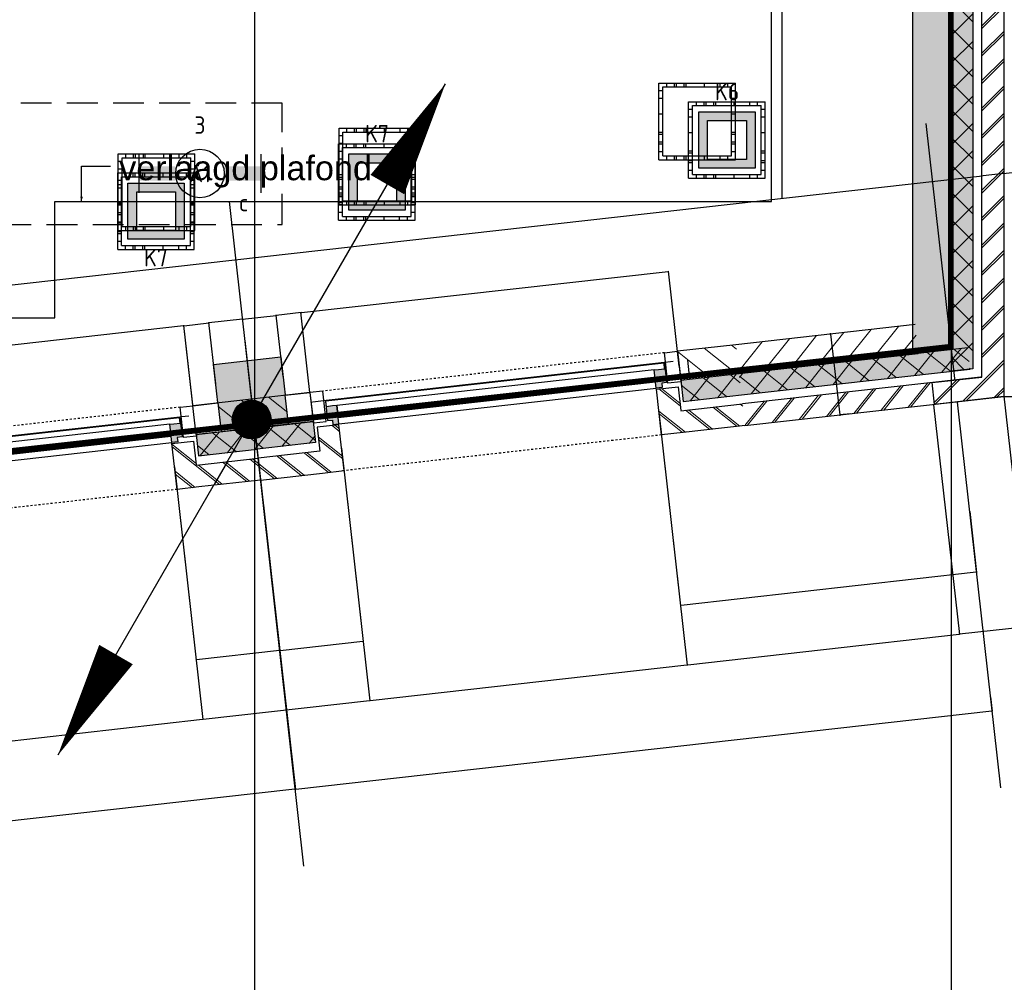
# Model space of a CAD drawing. Header units: millimetres. Extents: x -38031 to 110605, y -22066 to 88711.
# Tile 121 of 150: x 94397 to 99478, y 7878 to 12844. Entities that reach past the tile are written whole.
import ezdxf
from ezdxf.enums import TextEntityAlignment as Align

# ---------------------------------------------------------------- set-up
doc = ezdxf.new("R2010")
doc.units = ezdxf.units.MM
doc.header["$LTSCALE"] = 50
doc.set_wipeout_variables(frame=1)
for name, pattern in [('HIDDEN', [9.525, 6.35, -3.175]), ('HIDDEN2', [4.7625, 3.175, -1.5875]), ('STYLE_01', [0.41664, 0.20828, -0.20836]), ('STYLE_06', [1.04164, 0.625, -0.20828, 0.06943, -0.13893])]:
    doc.linetypes.add(name, pattern=pattern)
for name, color, linetype in [('AL$1A---_ALGEMEEN', 8, 'Continuous'), ('AM$1A---_ARCERING', 8, 'Continuous'), ('AT$1A---_TEKST100', 8, 'Continuous'), ('Bouwkundig', 8, 'Continuous'), ('brandscheiding', 5, 'HIDDEN'), ('EL6121--', 3, 'Continuous'), ('EL6222--', 3, 'Continuous'), ('EL6311--', 3, 'Continuous'), ('LICHT_TEXT018', 1, 'Continuous'), ('stramien', 1, 'Continuous'), ('versterkte strook', 7, 'Continuous'), ('Vloerdoos', 3, 'Continuous'), ('Vloerdoos (1e)', 51, 'Continuous'), ('Vloerdoos OUD', 51, 'Continuous')]:
    doc.layers.add(name, color=color, linetype=linetype)
doc.styles.add('Arial', font='ARIAL.TTF')
doc.styles.add('BURO-018', font='iso.shx', dxfattribs={"height": 90})
doc.dimstyles.new('VyA', dxfattribs={"dimtxt": 2.272868, "dimasz": 2.120801, "dimexe": 1.5, "dimexo": 1.59, "dimgap": 0.5, "dimtad": 1, "dimdec": 0, "dimzin": 11, "dimtxsty": 'Arial', "dimblk": 'VW_SLASH', "dimcen": 0, "dimdle": 1, "dimazin": 0, "dimtfac": 0.8, "dimtdec": 0, "dimtix": 1, "dimtmove": 0, "dimatfit": 0, "dimldrblk": 'VW_FILLEDARROW', "dimfxl": 0, "dimfrac": 2, "dimtolj": 1, "dimtzin": 11, "dimarcsym": 0})
pattern_1 = [(45, (0, 0), (70.7107, -70.7107), []), (45, (7.07, -7.07), (70.7107, -70.7107), [])]
pattern_2 = [(45, (0, 0), (70.7107, -70.7107), [])]
pattern_3 = [(135, (0, 0), (70.7107, 70.7107), []), (45, (299.34, -299.34), (70.7107, -70.7107), [])]

# ---------------------------------------------------------------- blocks, each defined once
blk = doc.blocks.new('VLOERDOOS')
at = {"layer": 'Vloerdoos'}
for p, q in [((0, 395), (395, 395)), ((0, 395), (0, 0)), ((20, 375), (20, 20)), ((20, 375), (375, 375)), ((40, 375), (40, 395)), ((80, 375), (80, 395)), ((90, 375), (90, 395)), ((130, 375), (130, 395)), ((140, 375), (140, 395)), ((235, 375), (235, 395)), ((315, 375), (315, 395)), ((355, 375), (355, 395)), ((375, 375), (375, 20)), ((395, 395), (395, 0)), ((0, 355), (20, 355)), ((0, 315), (20, 315)), ((0, 305), (20, 305)), ((375, 355), (395, 355)), ((375, 315), (395, 315)), ((375, 305), (395, 305)), ((0, 265), (20, 265)), ((0, 255), (20, 255)), ((375, 265), (395, 265)), ((375, 255), (395, 255)), ((0, 160), (20, 160)), ((375, 160), (395, 160)), ((0, 80), (20, 80)), ((375, 80), (395, 80)), ((0, 40), (20, 40)), ((0, 0), (395, 0)), ((20, 20), (375, 20)), ((40, 0), (40, 20)), ((80, 0), (80, 20)), ((90, 0), (90, 20)), ((130, 0), (130, 20)), ((140, 0), (140, 20)), ((235, 0), (235, 20)), ((315, 0), (315, 20)), ((355, 0), (355, 20)), ((375, 40), (395, 40))]:
    blk.add_line(p, q, dxfattribs=at)
blk = doc.blocks.new('1115B6630')
at = {"color": 0}
for p, q in [((-6.3, 2), (-6.3, -2)), ((6.3, 2), (6.3, -2))]:
    blk.add_line(p, q, dxfattribs=at)
at = {"color": 0, "linetype": 'Continuous'}
blk.add_circle((0, 0), 2.5, dxfattribs=at)
at = {"color": 0}
for points in [[(-2.5, 0.75), (-6.3, 0.75), (-2.5, -0.75), (-6.3, -0.75)], [(2.5, 0.75), (6.3, 0.75), (2.5, -0.75), (6.3, -0.75)]]:
    blk.add_solid(points, dxfattribs=at)
at = {"color": 0, "linetype": 'Continuous', "style": 'BURO-018'}
for tag, p in [('E_GKAST', (0, 8)), ('E_GROEP', (0, 5)), ('E_SGROEP', (4.5, 5)), ('E_ARMCODE', (0, 0)), ('E_SLET', (4.5, -3))]:
    blk.add_attdef(tag, text='', height=1.8, dxfattribs=at).set_placement(p, align=Align.MIDDLE)
blk = doc.blocks.new('E00414')
at = {"color": 0, "linetype": 'Continuous'}
for p, q in [((-2.9, -2.9), (-2.9, 2.9)), ((-2.9, 2.9), (2.9, 2.9)), ((2.9, 2.9), (2.9, -2.9)), ((-2, 2), (2, 2)), ((-2, -2), (-2, 2)), ((2, 2), (2, -2)), ((2, -2), (-2, -2)), ((2.9, -2.9), (-2.9, -2.9))]:
    blk.add_line(p, q, dxfattribs=at)
at = {"color": 0}
for points in [[(-2.9, 2.9), (2.9, 2.9), (-2, 2), (2, 2)], [(-2, -2), (-2.9, -2.9), (-2, 2), (-2.9, 2.9)], [(2, 2), (2.9, 2.9), (2, -2), (2.9, -2.9)], [(2, -2), (2.9, -2.9), (-2, -2), (-2.9, -2.9)]]:
    blk.add_solid(points, dxfattribs=at)
at = {"color": 0, "linetype": 'Continuous', "style": 'BURO-018'}
for tag, p in [('E_GKAST', (0, 8)), ('E_GROEP', (0, 5)), ('E_SGROEP', (4.5, 5))]:
    blk.add_attdef(tag, text='', height=1.8, dxfattribs=at).set_placement(p, align=Align.MIDDLE)
at = {"color": 0, "linetype": 'Continuous', "style": 'BURO-018', "flags": 1}
for tag, p in [('E_VERMCODE', (13, 5)), ('E_MATCODE', (0, 0))]:
    blk.add_attdef(tag, text='', height=1.8, dxfattribs=at).set_placement(p, align=Align.MIDDLE)
blk = doc.blocks.new('E00170')
at = {"color": 0, "linetype": 'Continuous'}
for q in [(5, 8.66), (-5, -8.66)]:
    blk.add_line((0, 0), q, dxfattribs=at)
for points in [[(5, 8.66, 0, 1, 0), (3.5, 6.062, 1, 1, 0)], [(-5, -8.66, 0, 1, 0), (-3.5, -6.062, 1, 1, 0)]]:
    blk.add_lwpolyline(points, format="xyseb", dxfattribs=at)
at = {"color": 0, "const_width": 0.5}
blk.add_lwpolyline([(-0.25, 0, 1), (0.25, 0, 1)], format="xyb", close=True, dxfattribs=at)
at = {"color": 0, "linetype": 'Continuous'}
blk.add_circle((0, 0), 0.5, dxfattribs=at)
blk = doc.blocks.new('zijdetail kozijn 2kops')
at = {"color": 0}
blk.add_wipeout([(-63, 420), (-130, 420), (-130, 262), (-63, 262)], dxfattribs=at).dxf.layer = 'AL$1A---_ALGEMEEN'
at = {"layer": 'AM$1A---_ARCERING', "linetype": 'Continuous', "lineweight": 0}
blk.add_hatch(color=256, dxfattribs=at).paths.add_polyline_path([(-54.2, 338), (-54.2, 366), (-56, 366), (-56, 266), (-31, 266), (-31, 243), (0, 243), (0, 338), (-22, 338)])
at = {"layer": 'AL$1A---_ALGEMEEN', "color": 0}
for points in [[(-63, 420), (-130, 420), (-130, 262), (-63, 262)], [(-54.2, 338), (-54.2, 366), (-56, 366), (-56, 266), (-31, 266), (-31, 243), (0, 243), (0, 338), (-22, 338)]]:
    blk.add_lwpolyline(points, close=True, dxfattribs=at)
blk = doc.blocks.new('31x_alu-bg-mk105b-p')
at = {"color": 0}
blk.add_wipeout([(-338, 1648), (-338, 0), (-276, 0), (-276, 1648)], dxfattribs=at).dxf.layer = 'AL$1A---_ALGEMEEN'
at = {"layer": 'AL$1A---_ALGEMEEN', "color": 0}
blk.add_lwpolyline([(-338, 1648), (-338, 0), (-276, 0), (-276, 1648)], close=True, dxfattribs=at)
at = {"layer": 'AL$1A---_ALGEMEEN', "color": 0, "xscale": -1, "rotation": 90}
blk.add_blockref('zijdetail kozijn 2kops', (0, 1648), dxfattribs=at)
at = {"layer": 'AL$1A---_ALGEMEEN', "color": 0, "rotation": 90}
blk.add_blockref('zijdetail kozijn 2kops', (0, 0), dxfattribs=at)
at = {"layer": 'AL$1A---_ALGEMEEN', "color": 0}
for p, q in [((-270, 2082), (-270, 1778)), ((-366, 1702.2), (-366, -54.2)), ((-270, -434), (-270, -130))]:
    blk.add_line(p, q, dxfattribs=at)
at = {"layer": 'AL$1A---_ALGEMEEN', "color": 0, "linetype": 'STYLE_01'}
blk.add_line((-420, 1711), (-420, -63), dxfattribs=at)
at = {"color": 0}
for points in [[(0, 1648), (-238, 1648), (-238, 1761), (-114, 1761), (-113, 1761), (-113, 2082), (0, 2082), (0, 1761)], [(0, 0), (-238, 0), (-238, -113), (-114, -113), (-113, -113), (-113, -434), (0, -434), (0, -113)]]:
    blk.add_wipeout(points, dxfattribs=at).dxf.layer = 'AL$1A---_ALGEMEEN'
at = {"layer": 'AM$1A---_ARCERING', "linetype": 'Continuous', "lineweight": 0}
for points in [[(-270, 1778), (-160, 1778), (-160, 2082), (-270, 2082)], [(-270, -130), (-160, -130), (-160, -434), (-270, -434)]]:
    blk.add_hatch(color=256, dxfattribs=at).paths.add_polyline_path(points)
at = {"layer": 'AM$1A---_ARCERING', "linetype": 'Continuous', "lineweight": 5}
h = blk.add_hatch(dxfattribs=at)
h.set_pattern_fill('ISOLATIE', color=256, style=0, pattern_type=2)
h.set_pattern_definition(pattern_3)
h.paths.add_polyline_path([(-270, 1778), (-160, 1778), (-160, 2082), (-270, 2082)])
h = blk.add_hatch(dxfattribs=at)
h.set_pattern_fill('BAKSTEEN', color=256, style=0, pattern_type=2)
h.set_pattern_definition(pattern_1)
h.paths.add_polyline_path([(0, 1648), (-238, 1648), (-238, 1761), (-114, 1761), (-113, 1761), (-113, 2082), (0, 2082), (0, 1761)])
h = blk.add_hatch(dxfattribs=at)
h.set_pattern_fill('BAKSTEEN', color=256, style=0, pattern_type=2)
h.set_pattern_definition(pattern_1)
h.paths.add_polyline_path([(0, 0), (-238, 0), (-238, -113), (-114, -113), (-113, -113), (-113, -434), (0, -434), (0, -113)])
h = blk.add_hatch(dxfattribs=at)
h.set_pattern_fill('ISOLATIE', color=256, style=0, pattern_type=2)
h.set_pattern_definition(pattern_3)
h.paths.add_polyline_path([(-270, -130), (-160, -130), (-160, -434), (-270, -434)])
at = {"layer": 'AL$1A---_ALGEMEEN', "color": 0}
for p, q in [((-113, 1761), (-113, 2082)), ((-243, 0), (-243, 1648)), ((-113, -113), (-113, -434))]:
    blk.add_line(p, q, dxfattribs=at)
at = {"layer": 'AL$1A---_ALGEMEEN', "color": 0, "linetype": 'STYLE_01'}
blk.add_line((0, 1648), (0, -17.4), dxfattribs=at)
at = {"layer": 'AL$1A---_ALGEMEEN', "color": 0, "flags": 128}
for points in [[(-270, 1778), (-160, 1778), (-160, 2082)], [(0, 2082), (0, 1761), (0, 1648)], [(0, 1648), (-238, 1648), (-238, 1761), (-114, 1761)], [(0, 0), (-238, 0), (-238, -113), (-114, -113)], [(0, -434), (0, -113), (0, 0)], [(-270, -130), (-160, -130), (-160, -434)]]:
    blk.add_lwpolyline(points, dxfattribs=at)
at = {"color": 0}
for points in [[(-270, 1778), (-270, 2082), (-420, 2082), (-420, 1778)], [(-270, -130), (-420, -130), (-420, -434), (-270, -434)]]:
    blk.add_wipeout(points, dxfattribs=at).dxf.layer = 'AL$1A---_ALGEMEEN'
at = {"layer": 'AM$1A---_ARCERING', "linetype": 'Continuous', "lineweight": 5}
h = blk.add_hatch(dxfattribs=at)
h.set_pattern_fill('KALKZANDSTEEN', color=256, style=0, pattern_type=2)
h.set_pattern_definition(pattern_2)
h.paths.add_polyline_path([(-270, 1778), (-270, 2082), (-420, 2082), (-420, 1778)])
h = blk.add_hatch(dxfattribs=at)
h.set_pattern_fill('KALKZANDSTEEN', color=256, style=0, pattern_type=2)
h.set_pattern_definition(pattern_2)
h.paths.add_polyline_path([(-270, -130), (-420, -130), (-420, -434), (-270, -434)])
at = {"layer": 'AL$1A---_ALGEMEEN', "color": 0}
for p, q in [((-270, 1778), (-270, 2082)), ((-369.5, 1750.2), (-369.5, -174)), ((-270, -434), (-270, -130))]:
    blk.add_line(p, q, dxfattribs=at)
at = {"layer": 'AL$1A---_ALGEMEEN', "color": 0, "flags": 128}
for points in [[(-420, 2082), (-420, 1778), (-270, 1778)], [(-270, -130), (-420, -130), (-420, -434)]]:
    blk.add_lwpolyline(points, dxfattribs=at)
at = {"layer": 'AL$1A---_ALGEMEEN', "color": 0}
for points in [[(-369, 1824), (-270, 1824), (-270, 2082)], [(-369, -174), (-270, -174), (-270, -433)]]:
    blk.add_lwpolyline(points, dxfattribs=at)
blk = doc.blocks.new('kolom 350x350')
at = {"layer": 'AM$1A---_ARCERING', "linetype": 'Continuous', "lineweight": 0}
blk.add_hatch(color=256, dxfattribs=at).paths.add_polyline_path([(-175, 350), (175, 350), (175, 0), (-175, 0)])
at = {"layer": 'AL$1A---_ALGEMEEN', "color": 0}
blk.add_lwpolyline([(-175, 350), (175, 350), (175, 0), (-175, 0)], close=True, dxfattribs=at)
blk = doc.blocks.new('VW_SLASH')
at = {"layer": 'AL$1A---_ALGEMEEN', "color": 0, "linetype": 'ByBlock', "lineweight": -2}
blk.add_line((0, 0), (-1, 0), dxfattribs=at)
at = {"layer": 'AL$1A---_ALGEMEEN', "color": 0, "linetype": 'ByBlock', "lineweight": 5}
blk.add_line((0.5, 0.5), (-0.5, -0.5), dxfattribs=at)
blk = doc.blocks.new('*D1998')
at = {"layer": 'AL$1A---_ALGEMEEN', "color": 0, "lineweight": -2}
for p, q in [((11041.6, -271.6), (11041.6, -1464.8)), ((11406.1, -1176.6), (11406.1, -1464.8)), ((11039.4, -1463.3), (11037.3, -1463.3)), ((11406.1, -1463.3), (11041.6, -1463.3)), ((11408.2, -1463.3), (11410.4, -1463.3))]:
    blk.add_line(p, q, dxfattribs=at)
at = {"layer": 'AL$1A---_ALGEMEEN', "color": 0, "lineweight": -2, "xscale": 2.12080078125, "yscale": 2.12080078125, "zscale": 2.12080078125}
blk.add_blockref('VW_SLASH', (11041.6, -1463.3), dxfattribs=at)
at = {"layer": 'AL$1A---_ALGEMEEN', "color": 0, "lineweight": -2, "xscale": 2.12080078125, "yscale": 2.12080078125, "zscale": 2.12080078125, "rotation": 180}
blk.add_blockref('VW_SLASH', (11406.1, -1463.3), dxfattribs=at)
blk = doc.blocks.new('VW_FILLEDARROW')
at = {"layer": 'AL$1A---_ALGEMEEN', "color": 0, "lineweight": -2}
blk.add_solid([(0, 0), (0.5, 0.5), (0.5, -0.5)], dxfattribs=at)
blk = doc.blocks.new('*D2003')
at = {"layer": 'AL$1A---_ALGEMEEN', "color": 0, "lineweight": -2}
for p, q in [((5465, -119), (5465, -1464.8)), ((7113, -152.6), (7113, -1464.8)), ((5467.1, -1463.3), (7110.9, -1463.3))]:
    blk.add_line(p, q, dxfattribs=at)
at = {"layer": 'AL$1A---_ALGEMEEN', "color": 0, "lineweight": -2, "xscale": 2.12080078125, "yscale": 2.12080078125, "zscale": 2.12080078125, "rotation": 180}
blk.add_blockref('VW_SLASH', (5465, -1463.3), dxfattribs=at)
at = {"layer": 'AL$1A---_ALGEMEEN', "color": 0, "lineweight": -2, "xscale": 2.12080078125, "yscale": 2.12080078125, "zscale": 2.12080078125}
blk.add_blockref('VW_SLASH', (7113, -1463.3), dxfattribs=at)
blk = doc.blocks.new('*D2005')
at = {"layer": 'AL$1A---_ALGEMEEN', "color": 0, "lineweight": -2}
for p, q in [((7980.5, -152.6), (7980.5, -1464.8)), ((9628.5, -152.6), (9628.5, -1464.8)), ((7982.6, -1463.3), (9626.4, -1463.3))]:
    blk.add_line(p, q, dxfattribs=at)
at = {"layer": 'AL$1A---_ALGEMEEN', "color": 0, "lineweight": -2, "xscale": 2.12080078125, "yscale": 2.12080078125, "zscale": 2.12080078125, "rotation": 180}
blk.add_blockref('VW_SLASH', (7980.5, -1463.3), dxfattribs=at)
at = {"layer": 'AL$1A---_ALGEMEEN', "color": 0, "lineweight": -2, "xscale": 2.12080078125, "yscale": 2.12080078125, "zscale": 2.12080078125}
blk.add_blockref('VW_SLASH', (9628.5, -1463.3), dxfattribs=at)
blk = doc.blocks.new('*D2006')
at = {"layer": 'AL$1A---_ALGEMEEN', "color": 0, "lineweight": -2}
for p, q in [((7113, -152.6), (7113, -1464.8)), ((7980.5, -152.6), (7980.5, -1464.8)), ((7115.1, -1463.3), (7978.4, -1463.3))]:
    blk.add_line(p, q, dxfattribs=at)
at = {"layer": 'AL$1A---_ALGEMEEN', "color": 0, "lineweight": -2, "xscale": 2.12080078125, "yscale": 2.12080078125, "zscale": 2.12080078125, "rotation": 180}
blk.add_blockref('VW_SLASH', (7113, -1463.3), dxfattribs=at)
at = {"layer": 'AL$1A---_ALGEMEEN', "color": 0, "lineweight": -2, "xscale": 2.12080078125, "yscale": 2.12080078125, "zscale": 2.12080078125}
blk.add_blockref('VW_SLASH', (7980.5, -1463.3), dxfattribs=at)
blk = doc.blocks.new('*D2007')
at = {"layer": 'AL$1A---_ALGEMEEN', "color": 0, "lineweight": -2}
for p, q in [((9628.5, -152.6), (9628.5, -1464.8)), ((11041.6, -271.6), (11041.6, -1464.8)), ((9630.6, -1463.3), (11039.4, -1463.3))]:
    blk.add_line(p, q, dxfattribs=at)
at = {"layer": 'AL$1A---_ALGEMEEN', "color": 0, "lineweight": -2, "xscale": 2.12080078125, "yscale": 2.12080078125, "zscale": 2.12080078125, "rotation": 180}
blk.add_blockref('VW_SLASH', (9628.5, -1463.3), dxfattribs=at)
at = {"layer": 'AL$1A---_ALGEMEEN', "color": 0, "lineweight": -2, "xscale": 2.12080078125, "yscale": 2.12080078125, "zscale": 2.12080078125}
blk.add_blockref('VW_SLASH', (11041.6, -1463.3), dxfattribs=at)
blk = doc.blocks.new('*D2049')
at = {"layer": 'AL$1A---_ALGEMEEN', "color": 0, "lineweight": -2}
for p, q in [((3773.5, 603.4), (3773.5, -1876.5)), ((7547, 453.4), (7547, -1876.5)), ((7544.9, -1875), (3775.6, -1875))]:
    blk.add_line(p, q, dxfattribs=at)
at = {"layer": 'AL$1A---_ALGEMEEN', "color": 0, "lineweight": -2, "xscale": 2.12080078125, "yscale": 2.12080078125, "zscale": 2.12080078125, "rotation": 180}
blk.add_blockref('VW_SLASH', (3773.5, -1875), dxfattribs=at)
at = {"layer": 'AL$1A---_ALGEMEEN', "color": 0, "lineweight": -2, "xscale": 2.12080078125, "yscale": 2.12080078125, "zscale": 2.12080078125}
blk.add_blockref('VW_SLASH', (7547, -1875), dxfattribs=at)
blk = doc.blocks.new('*D2073')
at = {"layer": 'AL$1A---_ALGEMEEN', "color": 0, "lineweight": -2}
for p, q in [((7547, -479), (7547, -1876.5)), ((11165, -1801.6), (11165, -1876.5)), ((7549.1, -1875), (11162.9, -1875))]:
    blk.add_line(p, q, dxfattribs=at)
at = {"layer": 'AL$1A---_ALGEMEEN', "color": 0, "lineweight": -2, "xscale": 2.12080078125, "yscale": 2.12080078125, "zscale": 2.12080078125, "rotation": 180}
blk.add_blockref('VW_SLASH', (7547, -1875), dxfattribs=at)
at = {"layer": 'AL$1A---_ALGEMEEN', "color": 0, "lineweight": -2, "xscale": 2.12080078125, "yscale": 2.12080078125, "zscale": 2.12080078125}
blk.add_blockref('VW_SLASH', (11165, -1875), dxfattribs=at)
blk = doc.blocks.new('*D2102')
at = {"layer": 'AL$1A---_ALGEMEEN', "color": 0, "lineweight": -2}
for p, q in [((10654.1, 0), (10552.5, 0)), ((10554, 2.1), (10554, 4.2)), ((10554, 0), (10554, -270)), ((10612.4, -270), (10552.5, -270)), ((10554, -272.1), (10554, -274.2))]:
    blk.add_line(p, q, dxfattribs=at)
at = {"layer": 'AL$1A---_ALGEMEEN', "color": 0, "lineweight": -2, "xscale": 2.12080078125, "yscale": 2.12080078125, "zscale": 2.12080078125}
for p, rotation in [((10554, 0), 270), ((10554, -270), 90)]:
    blk.add_blockref('VW_SLASH', p, dxfattribs=dict(at, rotation=rotation))
blk = doc.blocks.new('*D2103')
at = {"layer": 'AL$1A---_ALGEMEEN', "color": 0, "lineweight": -2}
for p, q in [((10554, 152.1), (10554, 154.2)), ((10552.4, 150), (10552.5, 150)), ((10554, 150), (10554, 0)), ((10552.4, 0), (10552.5, 0)), ((10554, -2.1), (10554, -4.2))]:
    blk.add_line(p, q, dxfattribs=at)
at = {"layer": 'AL$1A---_ALGEMEEN', "color": 0, "lineweight": -2, "xscale": 2.12080078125, "yscale": 2.12080078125, "zscale": 2.12080078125}
for p, rotation in [((10554, 150), 270), ((10554, 0), 90)]:
    blk.add_blockref('VW_SLASH', p, dxfattribs=dict(at, rotation=rotation))
blk = doc.blocks.new('*D2144')
at = {"layer": 'AL$1A---_ALGEMEEN', "color": 0, "lineweight": -2}
for p, q in [((7240.9, 565), (7238.8, 565)), ((7243, 76.6), (7243, 566.5)), ((7243, 565), (7372, 565)), ((7372, 248.1), (7372, 566.5)), ((7374.1, 565), (7376.2, 565))]:
    blk.add_line(p, q, dxfattribs=at)
at = {"layer": 'AL$1A---_ALGEMEEN', "color": 0, "lineweight": -2, "xscale": 2.12080078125, "yscale": 2.12080078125, "zscale": 2.12080078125}
blk.add_blockref('VW_SLASH', (7243, 565), dxfattribs=at)
at = {"layer": 'AL$1A---_ALGEMEEN', "color": 0, "lineweight": -2, "xscale": 2.12080078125, "yscale": 2.12080078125, "zscale": 2.12080078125, "rotation": 180}
blk.add_blockref('VW_SLASH', (7372, 565), dxfattribs=at)
blk = doc.blocks.new('*D2145')
at = {"layer": 'AL$1A---_ALGEMEEN', "color": 0, "lineweight": -2}
for p, q in [((7369.9, 565), (7367.8, 565)), ((7372, 566.6), (7372, 566.5)), ((7547, 565), (7372, 565)), ((7547, 566.6), (7547, 566.5)), ((7549.1, 565), (7551.2, 565))]:
    blk.add_line(p, q, dxfattribs=at)
at = {"layer": 'AL$1A---_ALGEMEEN', "color": 0, "lineweight": -2, "xscale": 2.12080078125, "yscale": 2.12080078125, "zscale": 2.12080078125}
blk.add_blockref('VW_SLASH', (7372, 565), dxfattribs=at)
at = {"layer": 'AL$1A---_ALGEMEEN', "color": 0, "lineweight": -2, "xscale": 2.12080078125, "yscale": 2.12080078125, "zscale": 2.12080078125, "rotation": 180}
blk.add_blockref('VW_SLASH', (7547, 565), dxfattribs=at)
blk = doc.blocks.new('*D2146')
at = {"layer": 'AL$1A---_ALGEMEEN', "color": 0, "lineweight": -2}
for p, q in [((5335, 72.6), (5335, 566.5)), ((7240.9, 565), (5337.1, 565)), ((7243, 124.1), (7243, 566.5))]:
    blk.add_line(p, q, dxfattribs=at)
at = {"layer": 'AL$1A---_ALGEMEEN', "color": 0, "lineweight": -2, "xscale": 2.12080078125, "yscale": 2.12080078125, "zscale": 2.12080078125, "rotation": 180}
blk.add_blockref('VW_SLASH', (5335, 565), dxfattribs=at)
at = {"layer": 'AL$1A---_ALGEMEEN', "color": 0, "lineweight": -2, "xscale": 2.12080078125, "yscale": 2.12080078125, "zscale": 2.12080078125}
blk.add_blockref('VW_SLASH', (7243, 565), dxfattribs=at)
blk = doc.blocks.new('*D2149')
at = {"layer": 'AL$1A---_ALGEMEEN', "color": 0, "lineweight": -2}
for p, q in [((7719.9, 565), (7717.8, 565)), ((7722, 248.1), (7722, 566.5)), ((7850.5, 565), (7722, 565)), ((7850.5, 72.6), (7850.5, 566.5)), ((7852.6, 565), (7854.7, 565))]:
    blk.add_line(p, q, dxfattribs=at)
at = {"layer": 'AL$1A---_ALGEMEEN', "color": 0, "lineweight": -2, "xscale": 2.12080078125, "yscale": 2.12080078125, "zscale": 2.12080078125}
blk.add_blockref('VW_SLASH', (7722, 565), dxfattribs=at)
at = {"layer": 'AL$1A---_ALGEMEEN', "color": 0, "lineweight": -2, "xscale": 2.12080078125, "yscale": 2.12080078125, "zscale": 2.12080078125, "rotation": 180}
blk.add_blockref('VW_SLASH', (7850.5, 565), dxfattribs=at)
blk = doc.blocks.new('*D2150')
at = {"layer": 'AL$1A---_ALGEMEEN', "color": 0, "lineweight": -2}
for p, q in [((7544.9, 565), (7542.8, 565)), ((7547, 566.6), (7547, 566.5)), ((7547, 565), (7722, 565)), ((7722, 566.6), (7722, 566.5)), ((7724.1, 565), (7726.2, 565))]:
    blk.add_line(p, q, dxfattribs=at)
at = {"layer": 'AL$1A---_ALGEMEEN', "color": 0, "lineweight": -2, "xscale": 2.12080078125, "yscale": 2.12080078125, "zscale": 2.12080078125}
blk.add_blockref('VW_SLASH', (7547, 565), dxfattribs=at)
at = {"layer": 'AL$1A---_ALGEMEEN', "color": 0, "lineweight": -2, "xscale": 2.12080078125, "yscale": 2.12080078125, "zscale": 2.12080078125, "rotation": 180}
blk.add_blockref('VW_SLASH', (7722, 565), dxfattribs=at)
blk = doc.blocks.new('*D2151')
at = {"layer": 'AL$1A---_ALGEMEEN', "color": 0, "lineweight": -2}
for p, q in [((7850.5, 72.6), (7850.5, 566.5)), ((7852.6, 565), (9756.4, 565)), ((9758.5, 72.6), (9758.5, 566.5))]:
    blk.add_line(p, q, dxfattribs=at)
at = {"layer": 'AL$1A---_ALGEMEEN', "color": 0, "lineweight": -2, "xscale": 2.12080078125, "yscale": 2.12080078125, "zscale": 2.12080078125, "rotation": 180}
blk.add_blockref('VW_SLASH', (7850.5, 565), dxfattribs=at)
at = {"layer": 'AL$1A---_ALGEMEEN', "color": 0, "lineweight": -2, "xscale": 2.12080078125, "yscale": 2.12080078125, "zscale": 2.12080078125}
blk.add_blockref('VW_SLASH', (9758.5, 565), dxfattribs=at)
blk = doc.blocks.new('*D2165')
at = {"layer": 'AL$1A---_ALGEMEEN', "color": 0, "lineweight": -2}
for p, q in [((7980.5, -152.6), (7980.5, -1156.5)), ((7547, -401.4), (7547, -1156.5)), ((7549.1, -1155), (7978.4, -1155))]:
    blk.add_line(p, q, dxfattribs=at)
at = {"layer": 'AL$1A---_ALGEMEEN', "color": 0, "lineweight": -2, "xscale": 2.12080078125, "yscale": 2.12080078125, "zscale": 2.12080078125, "rotation": 180}
blk.add_blockref('VW_SLASH', (7547, -1155), dxfattribs=at)
at = {"layer": 'AL$1A---_ALGEMEEN', "color": 0, "lineweight": -2, "xscale": 2.12080078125, "yscale": 2.12080078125, "zscale": 2.12080078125}
blk.add_blockref('VW_SLASH', (7980.5, -1155), dxfattribs=at)
blk = doc.blocks.new('*D2166')
at = {"layer": 'AL$1A---_ALGEMEEN', "color": 0, "lineweight": -2}
for p, q in [((7113, -152.6), (7113, -1156.5)), ((7547, -439), (7547, -1156.5)), ((7544.9, -1155), (7115.1, -1155))]:
    blk.add_line(p, q, dxfattribs=at)
at = {"layer": 'AL$1A---_ALGEMEEN', "color": 0, "lineweight": -2, "xscale": 2.12080078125, "yscale": 2.12080078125, "zscale": 2.12080078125, "rotation": 180}
blk.add_blockref('VW_SLASH', (7113, -1155), dxfattribs=at)
at = {"layer": 'AL$1A---_ALGEMEEN', "color": 0, "lineweight": -2, "xscale": 2.12080078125, "yscale": 2.12080078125, "zscale": 2.12080078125}
blk.add_blockref('VW_SLASH', (7547, -1155), dxfattribs=at)
blk = doc.blocks.new('*D2167')
at = {"layer": 'AL$1A---_ALGEMEEN', "color": 0, "lineweight": -2}
for p, q in [((9628.5, -152.6), (9628.5, -1156.5)), ((11165, -839), (11165, -1156.5)), ((11162.9, -1155), (9630.6, -1155))]:
    blk.add_line(p, q, dxfattribs=at)
at = {"layer": 'AL$1A---_ALGEMEEN', "color": 0, "lineweight": -2, "xscale": 2.12080078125, "yscale": 2.12080078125, "zscale": 2.12080078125, "rotation": 180}
blk.add_blockref('VW_SLASH', (9628.5, -1155), dxfattribs=at)
at = {"layer": 'AL$1A---_ALGEMEEN', "color": 0, "lineweight": -2, "xscale": 2.12080078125, "yscale": 2.12080078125, "zscale": 2.12080078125}
blk.add_blockref('VW_SLASH', (11165, -1155), dxfattribs=at)
blk = doc.blocks.new('txt 1_100 verlaagd plafond')
at = {"layer": 'AL$1A---_ALGEMEEN', "color": 0}
for p, q in [((-1830, 0), (-1830, 182.6)), ((-1830, 182.6), (-1680, 182.6))]:
    blk.add_line(p, q, dxfattribs=at)
blk.add_solid([(-1830, 0), (-1836.7, 25), (-1823.3, 25)], dxfattribs=at)
at = {"layer": 'AT$1A---_TEKST100', "insert": (-983.5, 235.8), "char_height": 126.27, "attachment_point": 2, "line_spacing_factor": 0.967741, "style": 'Arial'}
blk.add_mtext('{\\C256;\\lverlaagd plafond}', dxfattribs=at)
blk = doc.blocks.new('Group-83')
at = {"layer": 'AM$1A---_ARCERING', "linetype": 'Continuous', "lineweight": 0}
blk.add_hatch(color=256, dxfattribs=at).paths.add_polyline_path([(42844, -17433.6), (42644, -17456.1), (42644, -13183.5), (42844, -13183.5)])
at = {"layer": 'AL$1A---_ALGEMEEN', "color": 0}
blk.add_lwpolyline([(42844, -17433.6), (42644, -17456.1), (42644, -13183.5), (42844, -13183.5)], close=True, dxfattribs=at)
blk = doc.blocks.new('VLOERDOOS (1e)')
at = {"layer": 'Vloerdoos OUD'}
for p, q in [((0, 395), (395, 395)), ((0, 395), (0, 0)), ((20, 375), (20, 20)), ((20, 375), (375, 375)), ((40, 375), (40, 395)), ((80, 375), (80, 395)), ((90, 375), (90, 395)), ((130, 375), (130, 395)), ((140, 375), (140, 395)), ((235, 375), (235, 395)), ((315, 375), (315, 395)), ((355, 375), (355, 395)), ((375, 375), (375, 20)), ((395, 395), (395, 0)), ((0, 355), (20, 355)), ((0, 315), (20, 315)), ((0, 305), (20, 305)), ((375, 355), (395, 355)), ((375, 315), (395, 315)), ((375, 305), (395, 305)), ((0, 265), (20, 265)), ((0, 255), (20, 255)), ((375, 265), (395, 265)), ((375, 255), (395, 255)), ((0, 160), (20, 160)), ((375, 160), (395, 160)), ((0, 80), (20, 80)), ((375, 80), (395, 80)), ((0, 40), (20, 40)), ((0, 0), (395, 0)), ((20, 20), (375, 20)), ((40, 0), (40, 20)), ((80, 0), (80, 20)), ((90, 0), (90, 20)), ((130, 0), (130, 20)), ((140, 0), (140, 20)), ((235, 0), (235, 20)), ((315, 0), (315, 20)), ((355, 0), (355, 20)), ((375, 40), (395, 40))]:
    blk.add_line(p, q, dxfattribs=at)
blk = doc.blocks.new('metselwerk zo gevel 2150+')
at = {"layer": 'AL$1A---_ALGEMEEN', "color": 0}
blk.add_line((10062, -110), (11249.285, -110), dxfattribs=at)
at = {"layer": 'AL$1A---_ALGEMEEN', "color": 0, "rotation": 270}
blk.add_blockref('31x_alu-bg-mk105b-p', (5465, -270), dxfattribs=at)
at = {"layer": 'AL$1A---_ALGEMEEN', "color": 0}
for base, p2, picture, middle in [((7372, 564.99214), (7372, 564.99214), '*D2145', (7148.03075, 564.99214)), ((7722, 564.99214), (7722, 564.99214), '*D2150', (7938.03075, 564.99214))]:
    dim = blk.add_linear_dim(base=base, p1=(7547, 564.99214), p2=p2, dimstyle='VyA', override={"dimtxt": 2.272868, "dimgap": 125, "dimlfac": 50, "dimpost": '<>', "dimtxsty": 'Arial', "dimtix": 0, "dimtmove": 2}, dxfattribs=at)
    dim.commit()
    dim.dimension.update_dxf_attribs({"geometry": picture, "text_midpoint": middle, "dimtype": 128})
dim = blk.add_linear_dim(base=(11165, -1875.00786), p1=(7547, -477.44536), p2=(11165, -1800.00786), dimstyle='VyA', override={"dimtxt": 2.272868, "dimgap": 25, "dimdec": 1, "dimlfac": 50, "dimpost": '<>', "dimtxsty": 'Arial', "dimtmove": 2}, dxfattribs=at)
dim.commit()
dim.dimension.update_dxf_attribs({"geometry": '*D2073', "text_midpoint": (9356, -1848.8474)})
at = {"color": 0}
for points in [[(10992.285, 0), (10992.285, 150), (10062, 150), (10062, 0)], [(10062, -270), (11405.5, -270), (11405.5, -157), (10062, -157)], [(11225.5812, -1809.68888), (12592.4188, -1809.68888), (12592.4188, -1627.12638), (11225.5812, -1627.12638)]]:
    blk.add_wipeout(points, dxfattribs=at).dxf.layer = 'AL$1A---_ALGEMEEN'
at = {"layer": 'AM$1A---_ARCERING', "linetype": 'Continuous', "lineweight": 5}
h = blk.add_hatch(dxfattribs=at)
h.set_pattern_fill('KALKZANDSTEEN', color=256, style=0, pattern_type=2)
h.set_pattern_definition(pattern_2)
h.paths.add_polyline_path([(10992.285, 0), (10992.285, 150), (10062, 150), (10062, 0)])
at = {"layer": 'AM$1A---_ARCERING', "linetype": 'Continuous', "lineweight": 0}
h = blk.add_hatch(color=256, dxfattribs=at)
edge = h.paths.add_edge_path()
edge.add_line((10062, -110), (11249.285, -110))
edge.add_line((11249.285, -110), (11249.285, 0))
edge.add_line((11249.285, 0), (10062, 0))
at = {"layer": 'AM$1A---_ARCERING', "linetype": 'Continuous', "lineweight": 5}
h = blk.add_hatch(dxfattribs=at)
h.set_pattern_fill('ISOLATIE', color=256, style=0, pattern_type=2)
h.set_pattern_definition(pattern_3)
edge = h.paths.add_edge_path()
edge.add_line((10062, -110), (11249.285, -110))
edge.add_line((11249.285, -110), (11249.285, 0))
edge.add_line((11249.285, 0), (10062, 0))
h = blk.add_hatch(dxfattribs=at)
h.set_pattern_fill('BAKSTEEN', color=256, style=0, pattern_type=2)
h.set_pattern_definition(pattern_1)
edge = h.paths.add_edge_path()
edge.add_line((10062, -270), (11405.5, -270))
edge.add_line((11405.5, -270), (11405.5, -157))
edge.add_line((11405.5, -157), (10062, -157))
at = {"layer": 'AL$1A---_ALGEMEEN', "color": 0}
for p, q in [((11165, -2275.00786), (11165, 1174.99214)), ((10992.285, 150), (10062, 150)), ((10062, 0), (10992.285, 0)), ((11249.285, 0), (10062, 0)), ((11406.11906, -130.00786), (11406.11906, -1575.00786)), ((11405.5, -157), (10062, -157)), ((10062, -270), (11405.5, -270))]:
    blk.add_line(p, q, dxfattribs=at)
for base, p1, p2, override, picture, middle in [((5335, 564.99214), (7243, 122.55464), (5335, 71), {"dimtxt": 2.272868, "dimgap": 25, "dimlfac": 50, "dimpost": '<>', "dimtxsty": 'Arial', "dimtmove": 2}, '*D2146', (6289, 591.1526)), ((7113, -1463.28595), (5465, -117.44536), (7113, -151), {"dimtxt": 2.272868, "dimgap": 25, "dimlfac": 50, "dimpost": '13K+V=<>', "dimtxsty": 'Arial', "dimtmove": 2}, '*D2003', (6289, -1437.12471))]:
    dim = blk.add_linear_dim(base=base, p1=p1, p2=p2, dimstyle='VyA', override=override, dxfattribs=at)
    dim.commit()
    dim.dimension.update_dxf_attribs({"geometry": picture, "text_midpoint": middle})
for base, p1, p2, override, picture, middle in [((7372, 564.99214), (7243, 75), (7372, 246.5), {"dimtxt": 2.272868, "dimgap": 25, "dimdec": 1, "dimlfac": 50, "dimpost": '<>', "dimtxsty": 'Arial', "dimtix": 0, "dimtmove": 2}, '*D2144', (7187.31721, 589.99214)), ((11041.55906, -1463.28595), (11406.11906, -1175.00786), (11041.55906, -270), {"dimtxt": 2.525409, "dimgap": 25, "dimdec": 2, "dimlfac": 50, "dimpost": '3K-V=<>(relïefmetselwerk)', "dimtxsty": 'Arial', "dimtix": 0, "dimtmove": 2}, '*D1998', (11833.21, -1438.28595))]:
    dim = blk.add_linear_dim(base=base, p1=p1, p2=p2, dimstyle='VyA', override=override, dxfattribs=at)
    dim.commit()
    dim.dimension.update_dxf_attribs({"geometry": picture, "text_midpoint": middle, "dimtype": 128})
for base, p1, p2, picture, middle in [((10554, 0), (10554, 150), (10554, 0), '*D2103', (10554, 206.7625)), ((10554, -270), (10655.6425, 0), (10614, -270), '*D2102', (10529, -300.00786))]:
    dim = blk.add_linear_dim(base=base, p1=p1, p2=p2, angle=90, dimstyle='VyA', override={"dimtxt": 2.272868, "dimgap": 25, "dimlfac": 50, "dimpost": '<>', "dimtxsty": 'Arial', "dimtix": 0, "dimtmove": 2}, dxfattribs=at)
    dim.commit()
    dim.dimension.update_dxf_attribs({"geometry": picture, "text_midpoint": middle, "dimtype": 128})
at = {"layer": 'AL$1A---_ALGEMEEN', "color": 0, "rotation": 270}
blk.add_blockref('31x_alu-bg-mk105b-p', (7980.5, -270), dxfattribs=at)
at = {"layer": 'AL$1A---_ALGEMEEN', "color": 0}
blk.add_line((7547, -2275.00786), (7547, 1174.99214), dxfattribs=at)
blk.add_blockref('kolom 350x350', (7547, 0), dxfattribs=at)
for base, p1, p2, override, picture, middle in [((3773.5, -1875.00786), (7547, 454.99214), (3773.5, 604.99214), {"dimtxt": 2.272868, "dimgap": 25, "dimdec": 1, "dimlfac": 50, "dimpost": '<>', "dimtxsty": 'Arial', "dimtmove": 2}, '*D2049', (5660.25, -1848.8474)), ((9758.5, 564.99214), (7850.5, 71), (9758.5, 71), {"dimtxt": 2.272868, "dimgap": 25, "dimlfac": 50, "dimpost": '<>', "dimtxsty": 'Arial', "dimtmove": 2}, '*D2151', (8804.5, 591.1526)), ((7980.5, -1463.28595), (7113, -151), (7980.5, -151), {"dimtxt": 2.272868, "dimgap": 25, "dimlfac": 50, "dimpost": '7K-V=<>', "dimtxsty": 'Arial', "dimtmove": 2}, '*D2006', (7546.75, -1437.12471)), ((7113, -1155.00786), (7547, -437.44536), (7113, -151), {"dimtxt": 2.272868, "dimgap": 25, "dimlfac": 50, "dimpost": '<>', "dimtxsty": 'Arial', "dimtmove": 2}, '*D2166', (7330, -1128.8474)), ((7980.5, -1155.00786), (7547, -399.83797), (7980.5, -151), {"dimtxt": 2.272868, "dimgap": 25, "dimlfac": 50, "dimpost": '<>', "dimtxsty": 'Arial', "dimtmove": 2}, '*D2165', (7763.75, -1128.8474)), ((9628.5, -1463.28595), (7980.5, -151), (9628.5, -151), {"dimtxt": 2.272868, "dimgap": 25, "dimlfac": 50, "dimpost": '13K+V=<>', "dimtxsty": 'Arial', "dimtmove": 2}, '*D2005', (8804.5, -1437.12471)), ((11041.55906, -1463.28595), (9628.5, -151), (11041.55906, -270), {"dimtxt": 2.272868, "dimgap": 25, "dimlfac": 50, "dimpost": '11K+28,42=<>', "dimtxsty": 'Arial', "dimtmove": 2}, '*D2007', (10335.02953, -1436.92006)), ((9628.5, -1155.00786), (11165, -837.44536), (9628.5, -151), {"dimtxt": 2.272868, "dimgap": 25, "dimlfac": 50, "dimpost": '<>', "dimtxsty": 'Arial', "dimtmove": 2}, '*D2167', (10396.75, -1128.8474))]:
    dim = blk.add_linear_dim(base=base, p1=p1, p2=p2, dimstyle='VyA', override=override, dxfattribs=at)
    dim.commit()
    dim.dimension.update_dxf_attribs({"geometry": picture, "text_midpoint": middle})
dim = blk.add_linear_dim(base=(7722, 564.99214), p1=(7850.5, 71), p2=(7722, 246.5), dimstyle='VyA', override={"dimtxt": 2.272868, "dimgap": 25, "dimlfac": 50, "dimpost": '<>', "dimtxsty": 'Arial', "dimtix": 0, "dimtmove": 2}, dxfattribs=at)
dim.commit()
dim.dimension.update_dxf_attribs({"geometry": '*D2149', "text_midpoint": (7906.18279, 589.99214), "dimtype": 128})
at = {"color": 0}
for points in [[(7243, 150), (7372, 150), (7372, 0), (7243, 0)], [(7722, 150), (7850.5, 150), (7850.5, 0), (7722, 0)]]:
    blk.add_wipeout(points, dxfattribs=at).dxf.layer = 'AL$1A---_ALGEMEEN'
at = {"layer": 'AL$1A---_ALGEMEEN', "color": 0}
for points in [[(7243, 150), (7372, 150), (7372, 0), (7243, 0)], [(7722, 150), (7850.5, 150), (7850.5, 0), (7722, 0)]]:
    blk.add_lwpolyline(points, close=True, dxfattribs=at)
blk = doc.blocks.new('200254 W 210e 19-03-2008')
at = {"layer": 'AM$1A---_ARCERING', "linetype": 'Continuous', "lineweight": 0}
blk.add_hatch(color=256, dxfattribs=at).paths.add_polyline_path([(21021.05, 3318.01), (21021.05, 3236.8), (21018.85, 3236.56), (21018.85, 3318.01)])
at = {"layer": 'AM$1A---_ARCERING', "linetype": 'Continuous', "lineweight": 5}
h = blk.add_hatch(dxfattribs=at)
h.set_pattern_fill('ISOLATIE', color=256, style=0, pattern_type=2)
h.set_pattern_definition([(135, (0, 0), (1.41421356, 1.41421356), []), (45, (5.9868, -5.9868), (1.41421356, -1.41421356), [])])
edge = h.paths.add_edge_path()
edge.add_line((21021.05, 3318.01), (21021.05, 3236.8))
edge.add_line((21021.05, 3236.8), (21018.85, 3236.56))
edge.add_line((21018.85, 3236.56), (21018.85, 3318.01))
at = {"layer": 'AL$1A---_ALGEMEEN'}
blk.add_lwpolyline([(21021.05, 3318.01), (21021.05, 3236.8), (21018.85, 3236.56), (21018.85, 3318.01)], dxfattribs=at)
at = {"layer": 'AL$1A---_ALGEMEEN', "xscale": 0.02, "yscale": 0.02, "zscale": 0.02, "rotation": 6.40755072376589}
blk.add_blockref('metselwerk zo gevel 2150+', (20796.95, 3213.85), dxfattribs=at)
at = {"layer": 'AL$1A---_ALGEMEEN'}
blk.add_lwpolyline([(20926.32, 3242.07), (20926.32, 3254.07), (21000.27, 3254.07), (21000.27, 3305.06), (20951.45, 3305.06), (20951.45, 3297.45), (20942.45, 3297.45), (20942.45, 3305.06), (20852.38, 3305.06), (20852.38, 3242.07), (20892.27, 3242.07)], close=True, dxfattribs=at)
at = {"layer": 'stramien', "linetype": 'STYLE_06', "ltscale": 50}
blk.add_line((20946.95, 2737.41), (20946.95, 3316.41), dxfattribs=at)
at = {"layer": 'AL$1A---_ALGEMEEN', "xscale": 0.02, "yscale": 0.02, "zscale": 0.02}
blk.add_blockref('txt 1_100 verlaagd plafond', (20965.67, 3254.07), dxfattribs=at)
blk.add_wipeout([(21017.1, 3233.13), (21016.84, 3235.38), (21021.99, 3235.94), (21021.99, 3278.7), (21024.25, 3278.7), (21024.25, 3234.7), (21024.25, 3234.7), (21024.25, 3233.94)]).dxf.layer = 'AL$1A---_ALGEMEEN'
at = {"layer": 'AM$1A---_ARCERING', "linetype": 'Continuous', "lineweight": 5}
h = blk.add_hatch(dxfattribs=at)
h.set_pattern_fill('BAKSTEEN', color=256, style=0, pattern_type=2)
h.set_pattern_definition([(45, (0, 0), (1.41421356, -1.41421356), []), (45, (0.1414, -0.1414), (1.41421356, -1.41421356), [])])
h.paths.add_polyline_path([(21017.1, 3233.13), (21016.84, 3235.38), (21021.99, 3235.94), (21021.99, 3278.7), (21024.25, 3278.7), (21024.25, 3234.7), (21024.25, 3234.7), (21024.25, 3233.94)])
at = {"layer": 'AL$1A---_ALGEMEEN'}
blk.add_lwpolyline([(21017.1, 3233.13), (21016.84, 3235.38), (21021.99, 3235.94), (21021.99, 3278.7), (21024.25, 3278.7), (21024.25, 3234.7), (21024.25, 3234.7), (21024.25, 3233.94)], close=True, dxfattribs=at)
at = {"layer": 'stramien', "linetype": 'STYLE_06', "ltscale": 50}
for p, q in [((21018.85, 2703.35), (21018.85, 4240.03)), ((21024.25, 3233.94), (21066.75, 3233.94))]:
    blk.add_line(p, q, dxfattribs=at)
at = {"layer": 'AL$1A---_ALGEMEEN', "xscale": 0.02, "yscale": 0.02, "zscale": 0.02}
blk.add_blockref('Group-83', (20161.97, 3587.45), dxfattribs=at)

msp = doc.modelspace()

# ---------------------------------------------------------------- block references
at = {"layer": 'Bouwkundig', "xscale": 50, "yscale": 50, "zscale": 50}
msp.add_blockref('200254 W 210e 19-03-2008', (-951737.5, -150797.3), dxfattribs=at)

# ---------------------------------------------------------------- next in the draw order: linework, layer by layer
at = {"layer": 'brandscheiding', "const_width": 30}
msp.add_lwpolyline([(99201.4, 38568.6), (99201.4, 11156.5), (58133.7, 6602.3)], dxfattribs=at)
at = {"layer": 'LICHT_TEXT018', "linetype": 'HIDDEN2'}
msp.add_lwpolyline([(91201.9, 11787.2), (95751.9, 11787.2), (95751.9, 12412.8), (91201.9, 12412.8)], close=True, dxfattribs=at)
at = {"layer": 'versterkte strook'}
for p, q in [((98330, 30424.2), (98330, 11924.5)), ((8732.7, 1860.9), (101326.6, 12259.4))]:
    msp.add_line(p, q, dxfattribs=at)

# ---------------------------------------------------------------- next in the draw order: block references
at = {"layer": 'EL6121--', "xscale": 200, "yscale": 200, "zscale": 200}
msp.add_blockref('E00170', (95593.8, 10781), dxfattribs=at)
at = {"layer": 'EL6222--'}
ref = msp.add_blockref('E00414', (98046.8, 12223), dxfattribs=dict(at, xscale=50, yscale=50, zscale=50))
ref.add_attrib('E_GROEP', 'K6', dxfattribs={"layer": '0', "color": 1, "linetype": 'Continuous', "height": 90, "style": 'BURO-018'}).set_placement((98046.8, 12473), align=Align.MIDDLE)
ref = msp.add_blockref('E00414', (96240.6, 12006.1), dxfattribs=dict(at, xscale=50, yscale=50, zscale=50))
ref.add_attrib('E_GROEP', 'K7', dxfattribs={"layer": '0', "color": 1, "linetype": 'Continuous', "height": 90, "style": 'BURO-018'}).set_placement((96240.6, 12256.1), align=Align.MIDDLE)
ref = msp.add_blockref('E00414', (95100.6, 11856.1), dxfattribs=dict(at, xscale=50, yscale=50, zscale=50))
ref.add_attrib('E_GROEP', 'K7', dxfattribs={"layer": '0', "color": 1, "linetype": 'Continuous', "height": 90, "style": 'BURO-018'}).set_placement((95099.5, 11616.1), align=Align.MIDDLE)
at = {"layer": 'EL6311--'}
ref = msp.add_blockref('1115B6630', (95326.9, 12050.1), dxfattribs=dict(at, xscale=50, yscale=50, zscale=50))
ref.add_attrib('E_ARMCODE', 'A1', dxfattribs={"layer": '0', "color": 1, "linetype": 'Continuous', "height": 90, "style": 'BURO-018'}).set_placement((95326.9, 12050.1), align=Align.MIDDLE)
ref.add_attrib('E_SLET', 'c', dxfattribs={"layer": '0', "color": 1, "linetype": 'Continuous', "height": 90, "style": 'BURO-018'}).set_placement((95551.9, 11900.1), align=Align.MIDDLE)
ref.add_attrib('E_GROEP', '3', dxfattribs={"layer": '0', "color": 1, "linetype": 'Continuous', "height": 90, "style": 'BURO-018'}).set_placement((95326.9, 12300.1), align=Align.MIDDLE)
at = {"layer": 'Vloerdoos', "rotation": 90}
for p in [(98243.7, 12025.9), (96437.5, 11808.9), (95297.5, 11658.9)]:
    msp.add_blockref('VLOERDOOS', p, dxfattribs=at)
at = {"layer": 'Vloerdoos (1e)', "rotation": 90}
for p in [(98090.5, 12121.7), (96439.9, 11889.4), (95299.9, 11756.9)]:
    msp.add_blockref('VLOERDOOS (1e)', p, dxfattribs=at)

doc.saveas('drawing.dxf')
